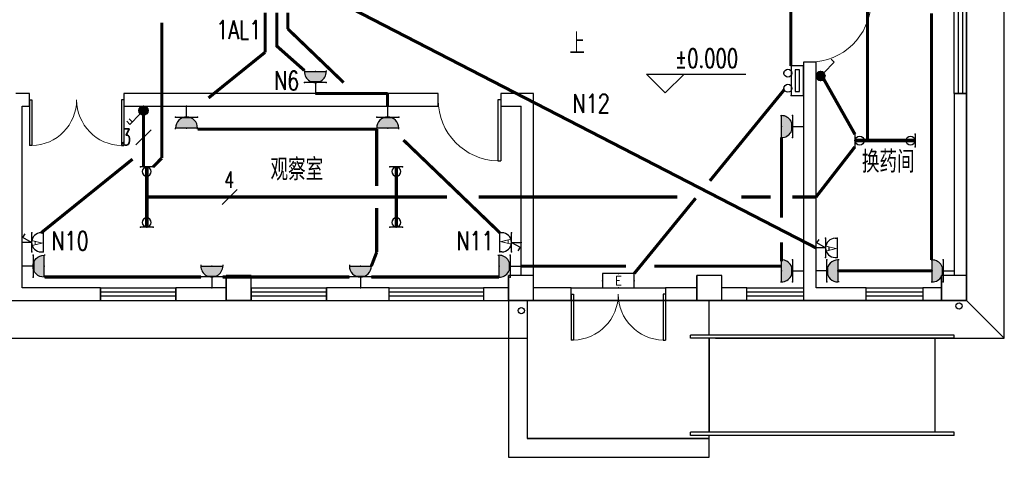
# Model space of a CAD drawing. Extents: x 41933 to 169416, y 41775 to 279375.
# Tile 8 of 39: x 56502 to 72190, y 142628 to 149605. Entities that reach past the tile are written whole.
import ezdxf
from ezdxf.enums import TextEntityAlignment as Align

# ---------------------------------------------------------------- set-up
doc = ezdxf.new("R2010")
doc.units = 0
doc.header["$LTSCALE"] = 1000
doc.header["$MEASUREMENT"] = 0
doc.linetypes.add('DASH', pattern=[0.35, 0.25, -0.1])
for name, color, linetype in [('COLUMN', 1, 'Continuous'), ('DIM-照明', 3, 'Continuous'), ('DIM_ELEV', 3, 'Continuous'), ('DIM_SYMB', 3, 'Continuous'), ('EQUIP-插座', 3, 'Continuous'), ('EQUIP-照明', 3, 'Continuous'), ('PUB_TEXT', 7, 'Continuous'), ('TEL_TEXT', 7, 'Continuous'), ('VPIPE-凝结', 150, 'DASH'), ('WALL', 1, 'Continuous'), ('WINDOW', 4, 'Continuous'), ('WIRE-照明', 1, 'Continuous'), ('填充', 8, 'Continuous')]:
    doc.layers.add(name, color=color, linetype=linetype)
doc.styles.add('_HZTXT', font='tssdeng.shx', dxfattribs={"width": 0.8, "bigfont": 'hztxt.shx'})
doc.styles.add('_TCH_DIM', font='SIMPLEX', dxfattribs={"bigfont": 'GBCBIG'})
doc.styles.add('_TEL_DIM', font='SIMPLEX', dxfattribs={"width": 0.8, "height": 3.5, "bigfont": 'HZTXT'})
doc.styles.add('DIM_FONT', font='simplex.shx', dxfattribs={"width": 0.8})
doc.styles.get("Standard").update_dxf_attribs({"font": 'gbenor.shx', "bigfont": 'gbcbig.shx'})

# ---------------------------------------------------------------- blocks, each defined once
blk = doc.blocks.new('$equip$00001776')
for p, q in [((0.72, 0.66), (-0.72, 0.66)), ((-0.72, 0.66), (-0.72, 0)), ((0.72, 0), (0.72, 0.66)), ((-0.72, 0), (0.72, 0))]:
    blk.add_line(p, q)
for p in [(0, 0.66), (-0.72, 0.33), (0, 0), (0.72, 0.33)]:
    blk.add_point(p)
at = {"color": 7, "style": '_TEL_DIM'}
blk.add_attdef('$TEXT$', text='', height=0.4, dxfattribs=at).set_placement((0, 0.33), align=Align.MIDDLE_CENTER)
at = {"color": 7, "style": '_TEL_DIM', "flags": 1}
blk.add_attdef('A', text='', height=0.00002, dxfattribs=at).set_placement((0, 0), align=Align.MIDDLE_CENTER)
blk = doc.blocks.new('_LINKPT1')
blk.add_line((0, 0), (0, 0))
blk = doc.blocks.new('_Y5VWB')
for p, q in [((0.768, 0.64), (-0.768, 0.64)), ((-0.768, 0.64), (-0.768, 0)), ((0.768, 0), (0.768, 0.64)), ((-0.768, 0), (0.768, 0)), ((0.568, 0.44), (-0.568, 0.44)), ((-0.568, 0.44), (-0.568, 0.2)), ((-0.568, 0.2), (0.568, 0.2)), ((0.568, 0.2), (0.568, 0.44))]:
    blk.add_line(p, q)
for centre in [(-0.391, 0.809), (0.391, 0.809)]:
    blk.add_circle(centre, 0.205)
at = {"xscale": 0.004, "yscale": 0.004, "zscale": 0.004}
for p in [(0, 0.64), (-0.768, 0.32), (0, 0), (0.768, 0.32)]:
    blk.add_blockref('_LINKPT1', p, dxfattribs=at)
at = {"flags": 9}
blk.add_attdef('A', (0, 0), '', height=0.00004, dxfattribs=at)
blk = doc.blocks.new('$equip_U$00000116(DNSC-20150823RB)')
for p in [(-0.672, 0.56), (-0.345, 0.887), (0.363, 0.886), (0.672, 0.56), (-0.672, 0), (0.672, 0)]:
    blk.add_point(p)
at = {"xscale": 0.875, "yscale": 0.875, "zscale": 0.875}
blk.add_blockref('_Y5VWB', (0, 0), dxfattribs=at)
at = {"color": 7, "style": '_TEL_DIM', "flags": 1}
blk.add_attdef('A', text='', height=0.000025, dxfattribs=at).set_placement((0, 0), align=Align.MIDDLE_CENTER)
blk = doc.blocks.new('$equip$00001237')
for p, q in [((-0.5, 1.05), (-0.5, 1)), ((-0.5, 1), (0.5, 1)), ((0.5, 1.05), (0.5, 1)), ((0.5, 0.5), (-0.5, 0.5)), ((0, 0.5), (0, 0))]:
    blk.add_line(p, q)
blk.add_arc((0, 1), 0.5, 180, 0)
for p in [(0, 1), (-0.5, 0.5), (0.5, 0.5), (0, 0)]:
    blk.add_point(p)
for points in [[(0.433, 0.75), (-0.433, 0.75), (0.5, 1), (-0.5, 1)], [(0.25, 0.567), (-0.25, 0.567), (0.433, 0.75), (-0.433, 0.75)], [(0, 0.5), (0, 0.5), (0.25, 0.567), (-0.25, 0.567)]]:
    blk.add_solid(points)
at = {"flags": 9}
blk.add_attdef('A', (0, 0), '', height=0.00002, dxfattribs=at)
blk = doc.blocks.new('$WINLIB2D$00000001')
for p, q in [((-0.5, 0.5), (0.5, 0.5)), ((-0.5, 0.5), (-0.5, -0.5)), ((0.5, -0.5), (0.5, 0.5)), ((0.5, 0.167), (-0.5, 0.167)), ((0.5, -0.167), (-0.5, -0.167)), ((-0.5, -0.5), (0.5, -0.5))]:
    blk.add_line(p, q)
blk = doc.blocks.new('$DorLib2D$00000002')
for p, q in [((-0.5, 0), (-0.5, 0.4875)), ((-0.475, 0.4875), (-0.5, 0.4875)), ((-0.475, 0), (-0.475, 0.4875)), ((0.475, 0), (0.475, 0.4875)), ((0.475, 0.4875), (0.5, 0.4875)), ((0.5, 0), (0.5, 0.4875)), ((-0.5, 0), (-0.475, 0)), ((0.5, 0), (0.475, 0))]:
    blk.add_line(p, q)
at = {"lineweight": 13}
for centre, start, end in [((-0.4875, 0), 0, 88.53072), ((0.4875, 0), 91.46928, 180)]:
    blk.add_arc(centre, 0.4875, start, end, dxfattribs=at)
blk = doc.blocks.new('_FZH')
for p, q in [((-0.5, 0.5), (0.5, 0.5)), ((-0.5, -0.5), (-0.5, 0.5)), ((0.5, -0.5), (0.5, 0.5)), ((-0.5, -0.5), (0.5, -0.5))]:
    blk.add_line(p, q)
blk.add_lwpolyline([(-0.5, -0.5), (0.5, -0.5), (0.5, 0.5), (-0.5, 0.5)], close=True)
blk = doc.blocks.new('$DorLib2D$00000001')
for p, q in [((0.45, 0.975), (0.5, 0.975)), ((0.45, 0), (0.45, 0.975)), ((0.5, 0), (0.5, 0.975)), ((0.5, 0), (0.45, 0))]:
    blk.add_line(p, q)
at = {"lineweight": 13}
blk.add_arc((0.475, 0), 0.975, 91.4693, 180, dxfattribs=at)
blk = doc.blocks.new('_X5QTK')
for p, q in [((-0.5, 1.1), (0.5, 1.1)), ((-0.5, 1), (-0.5, 1.1)), ((0.5, 1), (0.5, 1.1)), ((-0.5, 0.5), (0.5, 0.5)), ((-0.255, 0.037), (-0.441, 0.158)), ((0, 0.499), (-0.255, 0.037)), ((0, 0.499), (0, 0))]:
    blk.add_line(p, q)
blk.add_arc((0, 0.999), 0.5, 180, 0)
at = {"xscale": 0.002857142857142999, "yscale": 0.002857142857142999, "zscale": 0.002857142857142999}
blk.add_blockref('_LINKPT1', (0, 0), dxfattribs=at)
at = {"style": '_HZTXT', "width": 0.7}
blk.add_text('A', height=0.571, dxfattribs=at).set_placement((-0.135, 0.505))
at = {"style": 'DIM_FONT', "width": 0.8, "flags": 9}
blk.add_attdef('A', (0, 0), '', height=0.0000286, dxfattribs=at)
blk = doc.blocks.new('$equip_U$00000087(DNSC-20150823RB)')
for p in [(-0.438, 0.963), (0.438, 0.963), (-0.438, 0.438), (0.438, 0.438), (0, 0)]:
    blk.add_point(p)
at = {"xscale": 0.875, "yscale": 0.875, "zscale": 0.875}
blk.add_blockref('_X5QTK', (0, 0), dxfattribs=at)
at = {"color": 7, "style": '_TEL_DIM', "flags": 1}
blk.add_attdef('A', text='', height=0.000025, dxfattribs=at).set_placement((0, 0), align=Align.MIDDLE_CENTER)
blk = doc.blocks.new('$equip$00001159')
for p, q in [((-1.2, 0.25), (-1.2, -0.25)), ((-1.2, 0), (1.2, 0)), ((1.2, 0.25), (1.2, -0.25))]:
    blk.add_line(p, q)
at = {"const_width": 0.14}
blk.add_lwpolyline([(-1.2, 0), (1.2, 0)], dxfattribs=at)
at = {"layer": 'EQUIP-照明'}
for p in [(-1.2, 0), (0, 0), (1.2, 0)]:
    blk.add_point(p, dxfattribs=at)
at = {"layer": 'EQUIP-照明', "flags": 9}
blk.add_attdef('A', (0, 0), '', height=0.00002, dxfattribs=at)
blk = doc.blocks.new('$equip_U$00000122(5926F87FB3A348D)')
for centre in [(-1.014, 0), (1.014, 0)]:
    blk.add_circle(centre, 0.179)
for p in [(-1.2, 0), (0, 0), (1.2, 0)]:
    blk.add_point(p)
blk.add_blockref('$equip$00001159', (0, 0))
at = {"color": 7, "style": '_TEL_DIM', "flags": 1}
blk.add_attdef('A', text='', height=0.000025, dxfattribs=at).set_placement((0, 0), align=Align.MIDDLE_CENTER)
blk = doc.blocks.new('$equip_U$00000121(5926F87FB3A348D)')
for p in [(-1.363, 0), (0, 0), (1.371, 0)]:
    blk.add_point(p)
at = {"xscale": 1.142857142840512, "yscale": 1.142857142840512, "zscale": 1.142857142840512}
blk.add_blockref('$equip_U$00000122(5926F87FB3A348D)', (0, 0), dxfattribs=at)
at = {"color": 7, "style": '_TEL_DIM', "flags": 1}
blk.add_attdef('A', text='', height=0.0000286, dxfattribs=at).set_placement((0, 0), align=Align.MIDDLE_CENTER)
blk = doc.blocks.new('$equip_U$00000122(DNSC-20150823RB)')
for p in [(-1.371, 0.286), (0, 0), (1.371, 0.286), (-1.371, -0.286), (1.371, -0.286)]:
    blk.add_point(p)
blk.add_blockref('$equip_U$00000121(5926F87FB3A348D)', (0, 0))
at = {"color": 7, "style": '_TEL_DIM', "flags": 1}
blk.add_attdef('A', text='', height=0.0000286, dxfattribs=at).set_placement((0, 0), align=Align.MIDDLE_CENTER)
blk = doc.blocks.new('$equip$00001962')
for p, q in [((0.147, 0.356), (0.625, 0.833)), ((0.625, 0.833), (0.766, 0.692))]:
    blk.add_line(p, q)
blk.add_circle((0, 0.208), 0.208)
for p in [(-0.208, 0.208), (0, 0.417), (0, 0), (0.208, 0.208)]:
    blk.add_point(p)
for points in [[(-0.18, 0.313), (0.18, 0.313), (-0.208, 0.208), (0.208, 0.208)], [(-0.18, 0.104), (0.18, 0.104), (-0.208, 0.208), (0.208, 0.208)], [(-0.104, 0.389), (0.104, 0.389), (-0.18, 0.313), (0.18, 0.313)], [(-0.104, 0.028), (0.104, 0.028), (-0.18, 0.104), (0.18, 0.104)], [(0, 0.417), (0, 0.417), (-0.104, 0.389), (0.104, 0.389)], [(0, 0), (0, 0), (-0.104, 0.028), (0.104, 0.028)]]:
    blk.add_solid(points)
at = {"layer": 'TEL_TEXT', "style": '_TEL_DIM', "flags": 1}
blk.add_attdef('A', text='', height=0.00002, dxfattribs=at).set_placement((0, 0), align=Align.MIDDLE_CENTER)
blk = doc.blocks.new('$equip$00001963')
for p, q in [((0.147, 0.356), (0.625, 0.833)), ((0.512, 0.72), (0.653, 0.579)), ((0.625, 0.833), (0.766, 0.692))]:
    blk.add_line(p, q)
blk.add_circle((0, 0.208), 0.208)
for p in [(-0.208, 0.208), (0, 0.417), (0, 0), (0.208, 0.208)]:
    blk.add_point(p)
for points in [[(-0.18, 0.313), (0.18, 0.313), (-0.208, 0.208), (0.208, 0.208)], [(-0.18, 0.104), (0.18, 0.104), (-0.208, 0.208), (0.208, 0.208)], [(-0.104, 0.389), (0.104, 0.389), (-0.18, 0.313), (0.18, 0.313)], [(-0.104, 0.028), (0.104, 0.028), (-0.18, 0.104), (0.18, 0.104)], [(0, 0.417), (0, 0.417), (-0.104, 0.389), (0.104, 0.389)], [(0, 0), (0, 0), (-0.104, 0.028), (0.104, 0.028)]]:
    blk.add_solid(points)
at = {"layer": 'TEL_TEXT', "style": '_TEL_DIM', "flags": 1}
blk.add_attdef('A', text='', height=0.00002, dxfattribs=at).set_placement((0, 0), align=Align.MIDDLE_CENTER)
blk = doc.blocks.new('$TELECSYS$00000095')
blk.add_line((0.4, 0.4), (-0.4, -0.4))
at = {"width": 0.8}
blk.add_attdef('N', text='', height=1, dxfattribs=at).set_placement((-0.017, 1.056), align=Align.MIDDLE)
blk = doc.blocks.new('$TelecSys$00000152')
blk.add_blockref('$TELECSYS$00000095', (0, 0))
at = {"style": '_TEL_DIM', "width": 0.7}
blk.add_attdef('N', text='', height=0.875, dxfattribs=at).set_placement((-0.015, 0.924), align=Align.MIDDLE)

msp = doc.modelspace()

# ---------------------------------------------------------------- linework, layer by layer
for p, q in [((65289.8, 145128.1), (66789.8, 145128.1)), ((71389.8, 144578.1), (67189.8, 144578.1)), ((67189.8, 144528.1), (67189.8, 144578.1)), ((71389.8, 144528.1), (67189.8, 144528.1)), ((67489.8, 144528.1), (67489.8, 143028.1)), ((71089.8, 143028.1), (71089.8, 144528.1)), ((71389.8, 144528.1), (71389.8, 144578.1)), ((71389.8, 143028.1), (67189.8, 143028.1)), ((67189.8, 142978.1), (67189.8, 143028.1)), ((71389.8, 142978.1), (67189.8, 142978.1)), ((71389.8, 142978.1), (71389.8, 143028.1))]:
    msp.add_line(p, q)
at = {"color": 32}
msp.add_line((72189.8, 144528.1), (71589.8, 145128.1), dxfattribs=at)
for points in [[(67589.8, 144528.1), (67789.8, 144528.1), (67789.8, 144528.1), (72189.8, 144528.1), (72189.8, 155628.1), (53289.8, 155628.1), (53289.8, 150628.1)], [(53289.8, 147728.1), (53289.8, 144528.1), (64589.8, 144528.1)]]:
    msp.add_lwpolyline(points, dxfattribs=at)
msp.add_lwpolyline([(67489.8, 143028.1), (67489.8, 144528.1)])
at = {"layer": 'DIM_ELEV'}
for p, q in [((66786.8, 148436.7), (66486.8, 148736.7)), ((66486.8, 148736.7), (68070.1, 148736.7)), ((66786.8, 148436.7), (67086.8, 148736.7))]:
    msp.add_line(p, q, dxfattribs=at)
at = {"layer": 'DIM_SYMB'}
msp.add_lwpolyline([(65364.8, 149602.2, 0, 0, 0), (65364.8, 151034.6, 80, 0, 0), (65364.8, 151334.6, 0, 0, 0)], format="xyseb", dxfattribs=at)
at = {"layer": 'VPIPE-凝结', "linetype": 'Continuous'}
for centre in [(64493.7, 144967.1), (71469.3, 145038.8)]:
    msp.add_circle(centre, 50, dxfattribs=at)
at = {"layer": 'WALL'}
for p, q in [((69189.8, 148928.1), (68989.8, 148928.1)), ((68989.8, 148928.1), (68989.8, 145328.1)), ((69189.8, 145328.1), (69189.8, 148928.1)), ((56659.8, 148428.1), (56439.8, 148428.1)), ((56659.8, 148228.1), (56659.8, 148428.1)), ((63169.8, 148428.1), (58159.8, 148428.1)), ((58159.8, 148428.1), (58159.8, 148228.1)), ((63169.8, 148228.1), (63169.8, 148428.1)), ((64689.8, 148428.1), (64169.8, 148428.1)), ((64169.8, 148428.1), (64169.8, 148228.1)), ((64689.8, 145528.1), (64689.8, 148428.1)), ((71589.8, 148428.1), (71389.8, 148428.1)), ((71389.8, 148428.1), (71389.8, 145528.1)), ((71589.8, 145528.1), (71589.8, 148428.1)), ((56539.8, 148228.1), (56659.8, 148228.1)), ((56539.8, 145328.1), (56539.8, 148228.1)), ((58159.8, 148228.1), (63169.8, 148228.1)), ((64169.8, 148228.1), (64489.8, 148228.1)), ((64489.8, 145528.1), (64489.8, 148228.1)), ((57789.8, 145328.1), (56539.8, 145328.1)), ((57789.8, 145128.1), (57789.8, 145328.1)), ((59789.8, 145328.1), (58989.8, 145328.1)), ((58989.8, 145328.1), (58989.8, 145128.1)), ((62389.8, 145328.1), (61389.8, 145328.1)), ((61389.8, 145328.1), (61389.8, 145128.1)), ((62389.8, 145128.1), (62389.8, 145328.1)), ((64289.8, 145328.1), (63889.8, 145328.1)), ((63889.8, 145328.1), (63889.8, 145128.1)), ((65289.8, 145328.1), (64689.8, 145328.1)), ((65289.8, 145128.1), (65289.8, 145328.1)), ((67289.8, 145328.1), (66789.8, 145328.1)), ((66789.8, 145328.1), (66789.8, 145128.1)), ((68089.8, 145328.1), (67689.8, 145328.1)), ((68089.8, 145128.1), (68089.8, 145328.1)), ((68989.8, 145328.1), (68989.8, 145128.1)), ((69989.8, 145328.1), (69189.8, 145328.1)), ((69989.8, 145128.1), (69989.8, 145328.1)), ((71189.8, 145328.1), (70889.8, 145328.1)), ((70889.8, 145328.1), (70889.8, 145128.1)), ((56439.8, 145128.1), (57789.8, 145128.1)), ((58989.8, 145128.1), (59789.8, 145128.1)), ((61389.8, 145128.1), (62389.8, 145128.1)), ((63889.8, 145128.1), (64289.8, 145128.1)), ((64689.8, 145128.1), (65289.8, 145128.1)), ((66789.8, 145128.1), (67289.8, 145128.1)), ((67689.8, 145128.1), (68089.8, 145128.1)), ((68989.8, 145128.1), (69089.8, 145128.1)), ((69089.8, 145128.1), (69989.8, 145128.1)), ((70889.8, 145128.1), (71189.8, 145128.1))]:
    msp.add_line(p, q, dxfattribs=at)
at = {"layer": 'WINDOW'}
for p, q in [((65289.8, 145328.1), (66789.8, 145328.1)), ((67489.8, 145128.1), (64589.8, 145128.1)), ((65289.8, 145128.1), (66789.8, 145128.1)), ((67489.8, 142928.1), (64589.8, 142928.1)), ((67489.8, 142628.1), (67489.8, 142978.1))]:
    msp.add_line(p, q, dxfattribs=at)
for points in [[(64289.8, 145128.1), (64289.8, 142628.1), (67489.8, 142628.1)], [(64589.8, 145128.1), (64589.8, 142928.1), (67489.8, 142928.1)], [(67489.8, 144578.1), (67489.8, 145128.1)]]:
    msp.add_lwpolyline(points, dxfattribs=at)
at = {"layer": 'WIRE-照明', "linetype": 'Continuous', "const_width": 50}
for points in [[(70009.8, 152914.7), (70009.8, 147678.1)], [(61574.7, 149893.6), (69189.8, 145966.8)], [(68788.4, 149876.1), (68788.4, 148867.3)], [(60412.4, 149718.1), (60412.4, 149085.2)], [(60598, 149718.1), (60598, 149170.5)], [(60773.5, 149718.1), (60773.5, 149459)], [(71031.1, 145774.6), (71031.1, 149707.4)], [(58765.7, 149557.1), (58765.7, 147398.4)], [(60773.5, 149459), (61663.2, 148603.1)], [(60598, 149185), (61037.7, 148795.6)], [(60412.4, 149085.2), (59511, 148358)], [(69312.5, 148658.4), (69809.8, 147778.1)], [(61212.7, 148428.1), (62363.5, 148428.1)], [(62363.5, 148428.1), (62363.5, 148228.1)], [(67498.7, 147035.7), (68684.1, 148488.6)], [(58475.1, 148092.1), (58475.1, 147258.1)], [(59336, 147860.6), (62190.8, 147860.6)], [(62190.8, 147860.6), (62190.8, 146953.1)], [(62616.9, 147685.6), (64153, 146208)], [(68639.8, 147726.1), (68639.8, 146447.3)], [(69189.8, 146778.1), (69809.8, 147578.1)], [(58300.1, 147381.1), (56846.1, 146208)], [(58765.7, 147398.4), (58627.3, 147258.1)], [(58527.3, 146778.1), (62502.3, 146778.1)], [(62502.3, 146778.1), (63307.9, 146778.1)], [(63812.8, 146778.1), (66980.3, 146778.1)], [(66293.8, 145559.1), (67272.5, 146758.6)], [(67998.3, 146778.1), (68464.8, 146778.1)], [(68814.8, 146778.1), (69189.8, 146778.1)], [(62190.8, 146603.1), (62190.8, 145899.4)], [(68639.8, 146053.5), (68639.8, 145754.3)], [(62190.8, 145899.4), (62105.7, 145678.1)], [(64489.8, 145674.4), (66162.1, 145674.4)], [(66613.8, 145674.4), (68639.8, 145674.4)], [(69539.8, 145599.6), (71039.8, 145599.6)], [(59388.4, 145503.1), (56899.5, 145503.1)], [(59738.4, 145503.1), (61755.7, 145503.1)], [(62105.7, 145503.1), (64139.8, 145503.1)]]:
    msp.add_lwpolyline(points, dxfattribs=at)
at = {"layer": '填充'}
for points in [[(53889.8, 155028.1), (71589.8, 155028.1), (71589.8, 145128.1), (67589.8, 145128.1)], [(53889.8, 150267.2), (53889.8, 145128.1), (64489.8, 145128.1)]]:
    msp.add_lwpolyline(points, dxfattribs=at)

# ---------------------------------------------------------------- block references
at = {"layer": 'COLUMN', "xscale": 400, "yscale": 400, "zscale": 400, "rotation": 90}
for p in [(59989.8, 145328.1), (64489.8, 145328.1), (67489.8, 145328.1), (71389.8, 145328.1)]:
    msp.add_blockref('_FZH', p, dxfattribs=at)
at = {"layer": 'DIM-照明'}
ref = msp.add_blockref('$TelecSys$00000152', (58475.1, 147730.4), dxfattribs=dict(at, xscale=-300, yscale=300, zscale=300, rotation=89.99999999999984))
ref.add_attrib('N', '3', dxfattribs={"layer": '0', "color": 7, "height": 262.5, "style": '_TCH_DIM', "width": 0.7}).set_placement((58198, 147735), align=Align.MIDDLE)
ref = msp.add_blockref('$TelecSys$00000152', (59847, 146778.1), dxfattribs=dict(at, xscale=300, yscale=300, zscale=300, rotation=5.0089564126e-06))
ref.add_attrib('N', '4', dxfattribs={"layer": '0', "color": 7, "height": 262.5, "style": '_TCH_DIM', "width": 0.7}).set_placement((59842.5, 147055.2), align=Align.MIDDLE)
at = {"layer": 'EQUIP-插座', "yscale": 350, "zscale": 350}
for name, p, xscale, rotation in [('$equip$00001237', (61212.7, 148428.1), 350, 359.999994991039), ('$equip$00001237', (59161, 148228.1), 350, 180), ('$equip$00001237', (62365.8, 148228.1), 350, 180), ('$equip$00001237', (68989.8, 147901.1), 350, 89.99999248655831), ('$equip_U$00000087(DNSC-20150823RB)', (56539.8, 146054.9), 350, 269.999997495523), ('$equip_U$00000087(DNSC-20150823RB)', (64489.8, 146054.9), 350, 89.99999749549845), ('$equip_U$00000087(DNSC-20150823RB)', (69189.8, 145966.8), 350, 269.9999974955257), ('$equip$00001237', (56539.8, 145674.4), -350, 270.0000025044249), ('$equip$00001237', (64489.8, 145674.4), 350, 89.999997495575), ('$equip$00001237', (68989.8, 145601.1), 350, 89.99999248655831), ('$equip$00001237', (69189.8, 145599.6), 350, 269.9999974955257), ('$equip$00001237', (71389.8, 145599.6), 350, 89.99999248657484), ('$equip$00001237', (59563.4, 145328.1), 350, 359.9999949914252), ('$equip$00001237', (61930.7, 145328.1), 350, 359.9999949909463)]:
    msp.add_blockref(name, p, dxfattribs=dict(at, xscale=xscale, rotation=rotation))
at = {"layer": 'EQUIP-照明', "yscale": 350, "zscale": 350}
for name, p, xscale, rotation in [('$equip$00001962', (69189.8, 148708.2), -350, 269.9999974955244), ('$equip_U$00000116(DNSC-20150823RB)', (68989.8, 148632.1), 350, 89.99999248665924), ('$equip$00001963', (58475.1, 148228.1), 350, 180), ('$equip_U$00000122(DNSC-20150823RB)', (58527.3, 146778.1), -350, 270), ('$equip_U$00000122(DNSC-20150823RB)', (62502.3, 146778.1), -350, 270)]:
    msp.add_blockref(name, p, dxfattribs=dict(at, xscale=xscale, rotation=rotation))
at = {"layer": 'EQUIP-照明', "xscale": 350, "yscale": 350, "zscale": 350}
msp.add_blockref('$equip_U$00000122(DNSC-20150823RB)', (70289.8, 147678.1), dxfattribs=at)
at = {"layer": 'EQUIP-照明', "xscale": 350, "yscale": 350, "zscale": 350, "rotation": 359.9999949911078}
msp.add_blockref('$equip$00001776', (66041.8, 145328.1), dxfattribs=at).add_auto_attribs({'$TEXT$': 'E'})
at = {"layer": 'WINDOW', "rotation": 90}
for name, p, xscale, yscale, zscale in [('$DorLib2D$00000001', (69089.8, 149428.1), 1000, -1000, 1000), ('$WINLIB2D$00000001', (71489.8, 149178.1), 1500, 200, 1500)]:
    msp.add_blockref(name, p, dxfattribs=dict(at, xscale=xscale, yscale=yscale, zscale=zscale))
at = {"layer": 'WINDOW'}
for name, p, xscale, yscale, zscale in [('$DorLib2D$00000002', (57409.8, 148328.1), -1500, -1500, -1500), ('$DorLib2D$00000001', (63669.8, 148328.1), 1000, -1000, 1000), ('$WINLIB2D$00000001', (58389.8, 145228.1), 1200, 200, 1200), ('$WINLIB2D$00000001', (60789.8, 145228.1), 1200, 200, 1200), ('$WINLIB2D$00000001', (63139.8, 145228.1), 1500, -200, 1500), ('$WINLIB2D$00000001', (68539.8, 145228.1), 900, -200, 900), ('$WINLIB2D$00000001', (70439.8, 145228.1), 900, -200, 900), ('$DorLib2D$00000002', (66039.8, 145228.1), -1500, -1500, -1500)]:
    msp.add_blockref(name, p, dxfattribs=dict(at, xscale=xscale, yscale=yscale, zscale=zscale))

# ---------------------------------------------------------------- texts
at = {"layer": 'PUB_TEXT', "style": '_TCH_DIM'}
msp.add_text('上', height=337.6, dxfattribs=at).set_placement((65260.6, 149052.2))
at = {"layer": 'PUB_TEXT'}
for s, height, style, width, p in [('%%P0.000', 297.5, '_TCH_DIM', 0.705882, (66940.1, 148841.7)), ('换药间', 350, '_TEL_DIM', 0.8, (69920.9, 147165.3)), ('观察室', 350, '_TEL_DIM', 0.8, (60498.2, 147041.6))]:
    msp.add_text(s, height=height, dxfattribs=dict(at, style=style, width=width)).set_placement(p)
at = {"layer": 'TEL_TEXT', "style": '_TEL_DIM', "width": 0.752941}
for s, p in [('1AL1', (59631.3, 149294.6)), ('N6', (60554, 148484.6)), ('N12', (65309.4, 148120.7)), ('N10', (57006, 145930.3)), ('N11', (63458.2, 145930.3))]:
    msp.add_text(s, height=297.5, dxfattribs=at).set_placement(p)

doc.saveas('drawing.dxf')
